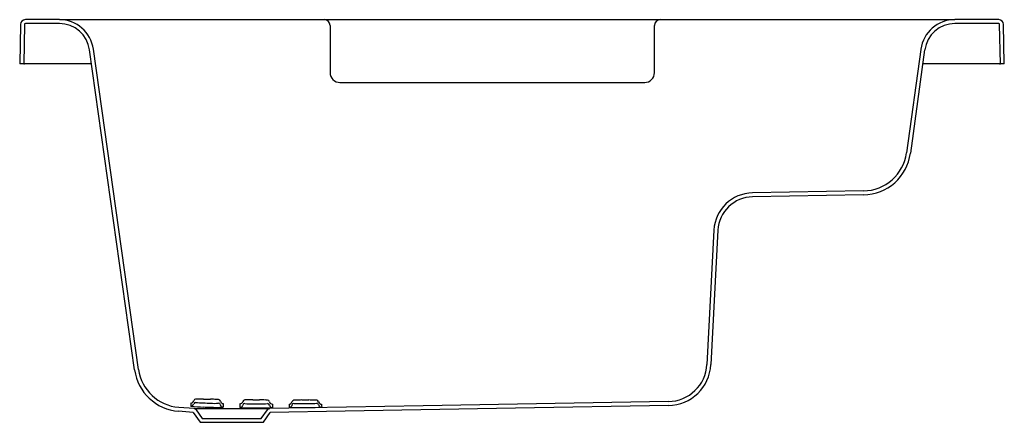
# Model space of a CAD drawing. Header units: millimetres. Extents: x 5284.03 to 5285.03, y 3373.33 to 3373.74.
import ezdxf

# ---------------------------------------------------------------- set-up
doc = ezdxf.new("R2010")
doc.units = ezdxf.units.MM
doc.layers.add('SANINDUSA', color=3, linetype='Continuous')

msp = doc.modelspace()

# ---------------------------------------------------------------- linework, layer by layer
at = {"layer": 'SANINDUSA'}
for p, q in [((5284.0293, 3373.7327), (5284.0286, 3373.6926)), ((5284.0333, 3373.7326), (5284.0326, 3373.6926)), ((5284.0689, 3373.7376), (5284.0343, 3373.7376)), ((5284.0689, 3373.7336), (5284.0343, 3373.7336)), ((5284.0689, 3373.7376), (5284.1537, 3373.7376)), ((5284.1537, 3373.7376), (5284.3383, 3373.7376)), ((5284.3383, 3373.7376), (5284.3543, 3373.7376)), ((5284.3543, 3373.7376), (5284.6643, 3373.7376)), ((5284.6643, 3373.7376), (5284.6803, 3373.7376)), ((5284.6803, 3373.7376), (5284.8951, 3373.7376)), ((5284.8951, 3373.7376), (5284.9799, 3373.7376)), ((5285.0244, 3373.7376), (5284.9799, 3373.7376)), ((5285.0244, 3373.7336), (5284.9799, 3373.7336)), ((5285.0261, 3373.6926), (5285.0254, 3373.7326)), ((5285.0301, 3373.6926), (5285.0294, 3373.7327)), ((5284.3443, 3373.7316), (5284.3443, 3373.7051)), ((5284.6743, 3373.7051), (5284.6743, 3373.7316)), ((5284.1454, 3373.3809), (5284.0996, 3373.7069)), ((5284.1494, 3373.3814), (5284.1036, 3373.7074)), ((5284.3443, 3373.7051), (5284.3443, 3373.6836)), ((5284.6743, 3373.6836), (5284.6743, 3373.7051)), ((5284.9452, 3373.7073), (5284.9307, 3373.602)), ((5284.9491, 3373.7068), (5284.9346, 3373.6015)), ((5284.0326, 3373.6926), (5284.0286, 3373.6926)), ((5284.0326, 3373.6926), (5284.0336, 3373.6926)), ((5284.1016, 3373.6926), (5284.0336, 3373.6926)), ((5285.0251, 3373.6926), (5284.9472, 3373.6926)), ((5285.0251, 3373.6926), (5285.0261, 3373.6926)), ((5285.0301, 3373.6926), (5285.0261, 3373.6926)), ((5284.3543, 3373.6736), (5284.6643, 3373.6736)), ((5284.8869, 3373.5632), (5284.774, 3373.5612)), ((5284.887, 3373.5592), (5284.7741, 3373.5572)), ((5284.7348, 3373.5233), (5284.7276, 3373.3866)), ((5284.7388, 3373.5231), (5284.7316, 3373.3864)), ((5284.2156, 3373.3511), (5284.2226, 3373.351)), ((5284.2059, 3373.3416), (5284.1904, 3373.3428)), ((5284.2355, 3373.343), (5284.2352, 3373.3429)), ((5284.2856, 3373.3426), (5284.2853, 3373.3425)), ((5284.3156, 3373.3503), (5284.3226, 3373.3503)), ((5284.2051, 3373.3376), (5284.1901, 3373.3388)), ((5284.2051, 3373.3376), (5284.2123, 3373.3276)), ((5284.2081, 3373.3403), (5284.2143, 3373.3316)), ((5284.2143, 3373.3316), (5284.2743, 3373.3316)), ((5284.2743, 3373.3316), (5284.2806, 3373.3403)), ((5284.2764, 3373.3276), (5284.2835, 3373.3376)), ((5284.2123, 3373.3276), (5284.2764, 3373.3276))]:
    msp.add_line(p, q, dxfattribs=at)
at = {"layer": 'SANINDUSA', "flags": 128}
for points in [[(5284.203, 3373.344), (5284.2027, 3373.3441), (5284.2025, 3373.3441)], [(5284.2059, 3373.3416), (5284.2061, 3373.3416), (5284.2068, 3373.3416), (5284.2087, 3373.3416), (5284.2116, 3373.3416), (5284.2155, 3373.3416), (5284.2201, 3373.3416), (5284.2255, 3373.3416), (5284.2314, 3373.3416), (5284.2377, 3373.3416), (5284.2441, 3373.3416), (5284.2506, 3373.3416), (5284.2569, 3373.3416), (5284.2629, 3373.3416), (5284.2683, 3373.3416), (5284.2731, 3373.3416), (5284.277, 3373.3416), (5284.28, 3373.3416), (5284.282, 3373.3416), (5284.2827, 3373.3416), (5284.283, 3373.3416)], [(5284.2531, 3373.3426), (5284.2528, 3373.3426), (5284.2526, 3373.3427)], [(5284.6884, 3373.3487), (5284.439, 3373.3443), (5284.283, 3373.3416)], [(5284.6884, 3373.3447), (5284.5329, 3373.342), (5284.3595, 3373.3389), (5284.2835, 3373.3376)], [(5284.3056, 3373.3451), (5284.3054, 3373.3446), (5284.3053, 3373.3443)], [(5284.3327, 3373.3454), (5284.3328, 3373.3449), (5284.3329, 3373.3447)]]:
    msp.add_lwpolyline(points, dxfattribs=at)
at = {"layer": 'SANINDUSA'}
for centre, radius, start, end in [((5284.0343, 3373.7326), 0.005, 90, 179), ((5284.0343, 3373.7326), 0.001, 90, 179), ((5284.0689, 3373.7026), 0.035, 8, 90), ((5284.0689, 3373.7026), 0.031, 8, 90), ((5284.3383, 3373.7316), 0.006, 0, 90), ((5284.6803, 3373.7316), 0.006, 90, 180), ((5284.9799, 3373.7026), 0.035, 90, 172.1625), ((5284.9799, 3373.7026), 0.031, 90, 172.1625), ((5285.0244, 3373.7326), 0.005, 1, 90), ((5285.0244, 3373.7326), 0.001, 1, 90), ((5284.3543, 3373.6836), 0.01, 179.9964, 270.0182), ((5284.6643, 3373.6836), 0.01, 269.9809, 0.0045), ((5284.8861, 3373.6082), 0.045, 271, 352.1625), ((5284.8861, 3373.6082), 0.049, 271, 352.1625), ((5284.7747, 3373.5212), 0.04, 91, 177), ((5284.7747, 3373.5212), 0.036, 91, 177), ((5284.194, 3373.3877), 0.045, 188, 265.4412), ((5284.6877, 3373.3887), 0.04, 271.0215, 356.9876), ((5284.6877, 3373.3887), 0.044, 271.0215, 356.9876), ((5284.194, 3373.3877), 0.049, 188, 265.4412), ((5284.2075, 3373.3491), 0.002, 88.8896, 167.3282), ((5284.2092, 3373.3375), 0.0137, 88.3495, 96.9306), ((5284.2113, 3373.1194), 0.2318, 88.9264, 90.4226), ((5284.2026, 3373.3502), 0.003, 268.8511, 347.329), ((5285.4366, 3373.316), 1.2344, 178.5545, 178.696), ((5284.2026, 3373.3471), 0.003, 267.4509, 345.9797), ((5284.2192, 3373.4944), 0.1513, 263.868, 268.6039), ((5284.2075, 3373.3459), 0.002, 87.6009, 165.9786), ((5284.2056, 3373.3386), 0.003, 35.5, 85.4902), ((5284.2153, 3373.3999), 0.0526, 261.4845, 270.3538), ((5284.2615, 3374.5582), 1.2159, 267.8313, 268.1622), ((5284.265, 3374.6638), 1.3174, 267.8518, 268.1562), ((5284.2291, 3373.4852), 0.1424, 267.36, 272.4747), ((5284.2197, 3373.1395), 0.2116, 87.6001, 89.22), ((5284.2265, 3373.3998), 0.0529, 265.7771, 274.5581), ((5284.2287, 3373.3397), 0.0112, 79.49, 90.4769), ((5284.2307, 3373.3487), 0.002, 10.6829, 89.1166), ((5284.2307, 3373.3451), 0.002, 10.136, 88.4952), ((5284.2356, 3373.3496), 0.003, 190.6835, 269.166), ((5284.2356, 3373.346), 0.003, 190.1357, 268.6921), ((5284.4637, 3373.3432), 0.2282, 179.1516, 180.0569), ((5284.2526, 3373.3494), 0.003, 269.3218, 347.8033), ((5284.3677, 3373.3445), 0.1152, 179.0726, 180.9016), ((5284.2526, 3373.3457), 0.003, 269.3075, 347.8452), ((5284.2634, 3373.4997), 0.1575, 266.2473, 270.8047), ((5284.2575, 3373.3483), 0.002, 89.3731, 167.8028), ((5284.2575, 3373.3447), 0.002, 89.4684, 167.8464), ((5284.2594, 3373.3391), 0.0114, 88.4737, 99.464), ((5284.2634, 3373.4056), 0.0592, 264.2633, 272.1057), ((5284.2636, 3373.1546), 0.1959, 89.4087, 91.14), ((5284.3172, 3379.2732), 5.9229, 269.50141, 269.56912), ((5284.2726, 3375.7184), 2.3721, 269.8324, 270.0014), ((5284.2695, 3375.8236), 2.4814, 269.9101, 270.072), ((5284.2717, 3373.1696), 0.1808, 87.839, 89.7068), ((5284.2748, 3373.4267), 0.0803, 268.4058, 274.187), ((5284.2748, 3373.558), 0.2157, 269.417, 272.7973), ((5284.2785, 3373.338), 0.0123, 79.7463, 90.1052), ((5284.283, 3373.3386), 0.003, 91.0122, 144.5), ((5284.2807, 3373.3481), 0.002, 11.2113, 89.6418), ((5284.2807, 3373.3446), 0.002, 11.6598, 90.0722), ((5284.2856, 3373.3491), 0.003, 191.2115, 269.6928), ((5284.2856, 3373.3456), 0.003, 191.6591, 270.1652), ((5284.4396, 3373.3454), 0.154, 179.7541, 181.0633), ((5284.3026, 3373.349), 0.003, 269.838, 348.3162), ((5284.4309, 3373.3455), 0.1283, 179.7671, 181.2677), ((5284.3026, 3373.3457), 0.003, 270.4267, 332.9136), ((5284.3099, 3373.5525), 0.21, 268.0553, 271.5577), ((5284.3075, 3373.348), 0.002, 89.8836, 168.3163), ((5284.3075, 3373.3447), 0.002, 90.4882, 168.9183), ((5284.3095, 3373.3392), 0.011, 88.8714, 100.4175), ((5284.3123, 3373.4765), 0.1299, 267.8638, 271.4374), ((5284.315, 3373.1731), 0.1772, 89.816, 91.7198), ((5284.2432, 3379.8152), 6.469, 270.64138, 270.70338), ((5284.2353, 3380.1652), 6.8231, 270.6748, 270.73361), ((5284.323, 3373.1664), 0.1839, 88.2875, 90.1265), ((5284.3234, 3373.4706), 0.1239, 269.6494, 273.3981), ((5284.3214, 3373.654), 0.3113, 270.227, 272.5813), ((5284.3288, 3373.3401), 0.0101, 79.1214, 91.6787), ((5284.3307, 3373.348), 0.002, 11.6642, 90.1016), ((5284.3307, 3373.345), 0.002, 12.2745, 90.7184), ((5284.3356, 3373.349), 0.003, 191.664, 270.1379), ((5284.3356, 3373.346), 0.003, 206.1997, 270.7518), ((5284.5453, 3373.3468), 0.2096, 180.2114, 181.0329)]:
    msp.add_arc(centre, radius, start, end, dxfattribs=at)

doc.saveas('drawing.dxf')
